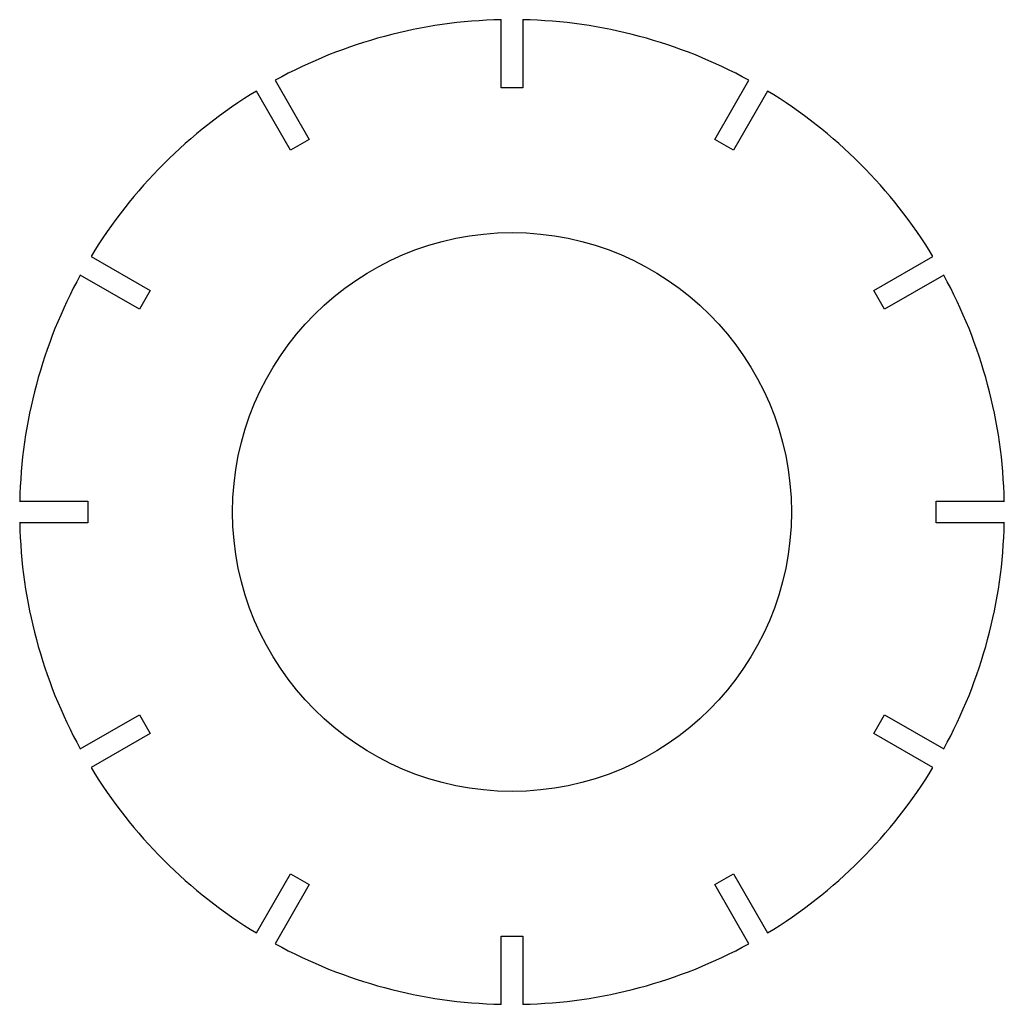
# Model space of a CAD drawing. Header units: millimetres. Extents: x -62 to 62, y -62 to 62.
import ezdxf

# ---------------------------------------------------------------- set-up
doc = ezdxf.new("R2010")
doc.units = ezdxf.units.MM

msp = doc.modelspace()

# ---------------------------------------------------------------- linework, layer by layer
at = {"color": 7, "linetype": 'Continuous', "lineweight": 25}
for p, q in [((-1.35, 53.12), (-1.35, 61.68)), ((1.35, 61.68), (1.35, 53.12)), ((-29.67, 54.09), (-25.39, 46.67)), ((1.35, 53.12), (-1.35, 53.12)), ((25.39, 46.67), (29.67, 54.09)), ((-27.73, 45.32), (-32.01, 52.74)), ((32.01, 52.74), (27.73, 45.32)), ((-25.39, 46.67), (-27.73, 45.32)), ((27.73, 45.32), (25.39, 46.67)), ((-52.74, 32.01), (-45.32, 27.73)), ((45.32, 27.73), (52.74, 32.01)), ((-46.67, 25.39), (-54.09, 29.67)), ((54.09, 29.67), (46.67, 25.39)), ((-45.32, 27.73), (-46.67, 25.39)), ((46.67, 25.39), (45.32, 27.73)), ((-61.68, 1.35), (-53.12, 1.35)), ((-53.12, 1.35), (-53.12, -1.35)), ((53.12, 1.35), (61.68, 1.35)), ((53.12, -1.35), (53.12, 1.35)), ((-53.12, -1.35), (-61.68, -1.35)), ((61.68, -1.35), (53.12, -1.35)), ((-54.09, -29.67), (-46.67, -25.39)), ((-46.67, -25.39), (-45.32, -27.73)), ((45.32, -27.73), (46.67, -25.39)), ((46.67, -25.39), (54.09, -29.67)), ((-45.32, -27.73), (-52.74, -32.01)), ((52.74, -32.01), (45.32, -27.73)), ((-32.01, -52.74), (-27.73, -45.32)), ((-27.73, -45.32), (-25.39, -46.67)), ((25.39, -46.67), (27.73, -45.32)), ((27.73, -45.32), (32.01, -52.74)), ((-25.39, -46.67), (-29.67, -54.09)), ((29.67, -54.09), (25.39, -46.67)), ((-1.35, -53.12), (1.35, -53.12)), ((-1.35, -61.68), (-1.35, -53.12)), ((1.35, -53.12), (1.35, -61.68))]:
    msp.add_line(p, q, dxfattribs=at)
msp.add_circle((0, 0), 35, dxfattribs=at)
for start, end in [(91.2539, 118.7461), (61.2539, 88.7461), (121.2539, 148.7461), (31.2539, 58.7461), (151.2539, 178.7461), (1.2539, 28.7461), (181.2539, 208.7461), (331.2539, 358.7461), (211.2539, 238.7461), (301.2539, 328.7461), (241.2539, 268.7461), (271.2539, 298.7461)]:
    msp.add_arc((0, 0), 61.69, start, end, dxfattribs=at)

doc.saveas('drawing.dxf')
